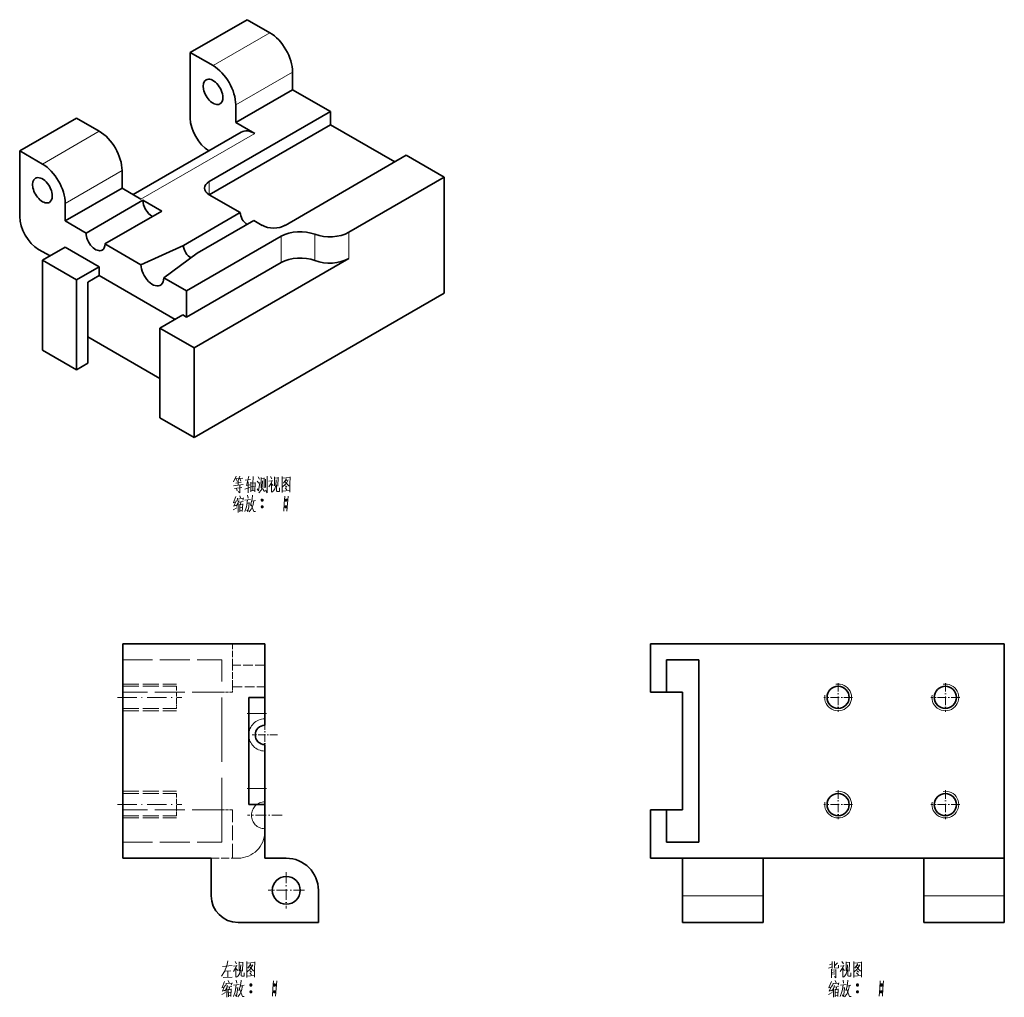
# Model space of a CAD drawing. Extents: x 102 to 469, y 34 to 291.
# Tile 2 of 2: x 286 to 469, y 109 to 291. Entities that reach past the tile are written whole.
import ezdxf

# ---------------------------------------------------------------- set-up
doc = ezdxf.new("R2010")
doc.units = 0
doc.linetypes.add('DASHDOT', pattern=[18.5, 12, -3, 0.5, -3])
doc.linetypes.add('DASHED', pattern=[15, 12, -3])

msp = doc.modelspace()

# ---------------------------------------------------------------- linework, layer by layer
at = {"color": 7, "lineweight": 35, "ltscale": 0.306186}
for p, q in [((328.15, 290.98), (317.54, 284.85)), ((317.54, 272.61), (317.54, 284.85)), ((326.03, 271.79), (336.64, 277.91)), ((296.33, 272.61), (285.72, 266.48)), ((285.72, 254.24), (285.72, 266.48)), ((294.21, 253.42), (304.82, 259.54)), ((298.1, 251.17), (308.71, 257.3)), ((301.63, 249.13), (312.24, 255.26)), ((316.27, 248.85), (326.88, 254.97)), ((318.82, 247.38), (329.42, 253.5))]:
    msp.add_line(p, q, dxfattribs=at)
at = {"color": 7, "lineweight": 35, "ltscale": 0.122475}
for p, q in [((328.15, 290.98), (332.39, 288.53)), ((296.33, 272.61), (300.57, 270.16)), ((285.72, 266.48), (289.97, 264.03)), ((296.33, 242.4), (300.57, 244.85)), ((312.59, 242.81), (316.84, 240.36)), ((316.84, 235.46), (316.84, 240.36)), ((316.13, 235.87), (311.89, 233.42))]:
    msp.add_line(p, q, dxfattribs=at)
at = {"color": 7, "lineweight": 13, "ltscale": 0.306186}
for p, q in [((321.79, 282.41), (332.39, 288.53)), ((326.03, 275.06), (336.64, 281.18)), ((289.97, 264.03), (300.57, 270.16)), ((294.21, 256.69), (304.82, 262.81))]:
    msp.add_line(p, q, dxfattribs=at)
at = {"color": 7, "lineweight": 35, "ltscale": 0.122474}
for p, q in [((317.54, 284.85), (321.79, 282.41)), ((289.97, 246.07), (294.21, 248.52))]:
    msp.add_line(p, q, dxfattribs=at)
at = {"color": 7, "lineweight": 35, "ltscale": 0.08165}
for p, q in [((336.64, 281.18), (336.64, 277.91)), ((326.03, 271.79), (326.03, 275.06))]:
    msp.add_line(p, q, dxfattribs=at)
at = {"color": 7, "lineweight": 35, "ltscale": 0.204124}
for p, q in [((343.71, 273.83), (336.64, 277.91)), ((364.92, 261.58), (357.85, 265.67))]:
    msp.add_line(p, q, dxfattribs=at)
at = {"color": 7, "lineweight": 35}
for p, q in [((321.08, 260.77), (343.71, 273.83)), ((321.08, 258.32), (343.71, 271.38)), ((327.06, 270), (306.89, 258.35)), ((357.85, 265.67), (335.22, 252.6)), ((364.92, 261.58), (347.1, 251.3)), ((364.92, 261.58), (364.92, 239.95)), ((316.84, 240.36), (334.51, 250.56)), ((347.1, 246.4), (318.25, 229.74)), ((316.84, 235.46), (334.51, 245.66)), ((364.92, 239.95), (318.25, 213)), ((304.95, 174.5), (304.95, 134.5)), ((331.45, 174.5), (304.95, 174.5)), ((469.4, 174.5), (403.4, 174.5)), ((469.4, 174.5), (469.4, 134.5)), ((412.4, 137.5), (412.4, 171.5)), ((409.4, 165.5), (409.4, 143.5)), ((328.45, 144.5), (328.45, 164.5)), ((403.4, 134.5), (469.4, 134.5))]:
    msp.add_line(p, q, dxfattribs=at)
at = {"color": 7, "lineweight": 35, "ltscale": 0.061237}
for p, q in [((343.71, 273.83), (343.71, 271.38)), ((296.33, 225.66), (298.45, 226.88))]:
    msp.add_line(p, q, dxfattribs=at)
at = {"color": 7, "lineweight": 35, "ltscale": 0.102062}
for p, q in [((329.56, 269.75), (326.03, 271.79)), ((308.35, 257.5), (304.82, 259.54)), ((312.24, 255.26), (308.71, 257.3))]:
    msp.add_line(p, q, dxfattribs=at)
at = {"color": 7, "lineweight": 35, "ltscale": 0.347011}
msp.add_line((343.71, 271.38), (355.73, 264.44), dxfattribs=at)
at = {"color": 7, "lineweight": 13}
msp.add_line((329.56, 269.75), (308.35, 257.5), dxfattribs=at)
at = {"color": 7, "lineweight": 35, "ltscale": 0.081649}
for p, q in [((304.82, 259.54), (304.82, 262.81)), ((294.21, 256.69), (294.21, 253.42))]:
    msp.add_line(p, q, dxfattribs=at)
at = {"color": 7, "lineweight": 13, "ltscale": 0.061237}
msp.add_line((321.08, 260.77), (321.08, 258.32), dxfattribs=at)
at = {"color": 7, "lineweight": 35, "ltscale": 0.167381}
msp.add_line((326.88, 254.97), (321.08, 258.32), dxfattribs=at)
at = {"color": 7, "lineweight": 35, "ltscale": 0.044907}
msp.add_line((330.98, 252.6), (329.42, 253.5), dxfattribs=at)
at = {"color": 7, "lineweight": 35, "ltscale": 0.112268}
msp.add_line((294.21, 253.42), (298.1, 251.17), dxfattribs=at)
at = {"color": 7, "lineweight": 13, "ltscale": 0.122474}
for p, q in [((334.51, 245.66), (334.51, 250.56)), ((340.81, 250.93), (340.81, 246.03)), ((347.1, 251.3), (347.1, 246.4))]:
    msp.add_line(p, q, dxfattribs=at)
at = {"color": 7, "lineweight": 35, "ltscale": 0.061238}
for p, q in [((291.38, 246.89), (289.26, 248.11)), ((300.57, 243.21), (298.45, 241.99))]:
    msp.add_line(p, q, dxfattribs=at)
at = {"color": 7, "lineweight": 35, "ltscale": 0.183711}
for p, q in [((294.21, 248.52), (300.57, 244.85)), ((289.97, 229.33), (296.33, 225.66))]:
    msp.add_line(p, q, dxfattribs=at)
at = {"color": 7, "lineweight": 35, "ltscale": 0.193918}
msp.add_line((301.63, 249.13), (308.35, 245.25), dxfattribs=at)
at = {"color": 7, "lineweight": 35, "ltscale": 0.217412}
msp.add_line((316.27, 248.85), (308.35, 245.26), dxfattribs=at)
at = {"color": 7, "lineweight": 35, "ltscale": 0.193045}
msp.add_line((318.82, 247.38), (312.59, 242.81), dxfattribs=at)
at = {"color": 7, "lineweight": 35, "ltscale": 0.183712}
for p, q in [((296.33, 242.4), (289.97, 246.07)), ((318.25, 229.74), (311.89, 233.42)), ((311.89, 216.68), (318.25, 213))]:
    msp.add_line(p, q, dxfattribs=at)
at = {"color": 7, "lineweight": 35, "ltscale": 0.418455}
for p, q in [((289.97, 246.07), (289.97, 229.33)), ((311.89, 233.42), (311.89, 216.68))]:
    msp.add_line(p, q, dxfattribs=at)
at = {"color": 7, "lineweight": 35, "ltscale": 0.040825}
msp.add_line((300.57, 244.85), (300.57, 243.21), dxfattribs=at)
at = {"color": 7, "lineweight": 35, "ltscale": 0.408248}
msp.add_line((314.72, 235.05), (300.57, 243.21), dxfattribs=at)
at = {"color": 7, "lineweight": 35, "ltscale": 0.418454}
for p, q in [((296.33, 242.4), (296.33, 225.66)), ((318.25, 229.74), (318.25, 213))]:
    msp.add_line(p, q, dxfattribs=at)
at = {"color": 7, "lineweight": 35, "ltscale": 0.37763}
msp.add_line((298.45, 241.99), (298.45, 226.88), dxfattribs=at)
at = {"color": 7, "lineweight": 35, "ltscale": 0.255155}
msp.add_line((298.45, 231.78), (298.45, 241.99), dxfattribs=at)
at = {"color": 7, "lineweight": 35, "ltscale": 0.020413}
msp.add_line((316.13, 235.87), (316.84, 235.46), dxfattribs=at)
at = {"color": 7, "lineweight": 35, "ltscale": 0.387836}
msp.add_line((298.45, 231.78), (311.89, 224.03), dxfattribs=at)
at = {"color": 7, "linetype": 'DASHED', "lineweight": 13, "ltscale": 0.1}
for p, q in [((325.45, 170.5), (325.45, 174.5)), ((325.45, 166.5), (325.45, 170.5))]:
    msp.add_line(p, q, dxfattribs=at)
at = {"color": 7, "lineweight": 35, "ltscale": 0.25}
for p, q in [((331.45, 174.5), (331.45, 164.5)), ((331.45, 144.5), (331.45, 134.5))]:
    msp.add_line(p, q, dxfattribs=at)
at = {"color": 7, "lineweight": 35, "ltscale": 0.225}
for p, q in [((403.4, 165.5), (403.4, 174.5)), ((403.4, 134.5), (403.4, 143.5))]:
    msp.add_line(p, q, dxfattribs=at)
at = {"color": 7, "linetype": 'DASHED', "lineweight": 13, "ltscale": 0.4625}
for p, q in [((304.95, 171.5), (323.45, 171.5)), ((323.45, 165.5), (304.95, 165.5)), ((323.45, 143.5), (304.95, 143.5)), ((304.95, 137.5), (323.45, 137.5))]:
    msp.add_line(p, q, dxfattribs=at)
at = {"color": 7, "linetype": 'DASHED', "lineweight": 13}
msp.add_line((323.45, 137.5), (323.45, 171.5), dxfattribs=at)
at = {"color": 7, "lineweight": 35, "ltscale": 0.15}
for p, q in [((406.4, 171.5), (406.4, 165.5)), ((406.4, 171.5), (412.4, 171.5)), ((406.4, 143.5), (406.4, 137.5)), ((412.4, 137.5), (406.4, 137.5)), ((341.45, 122.5), (341.45, 128.5))]:
    msp.add_line(p, q, dxfattribs=at)
at = {"color": 7, "linetype": 'DASHED', "lineweight": 13, "ltscale": 0.15}
for p, q in [((331.45, 170.5), (325.45, 170.5)), ((325.45, 166.5), (331.45, 166.5))]:
    msp.add_line(p, q, dxfattribs=at)
at = {"color": 7, "linetype": 'DASHDOT', "lineweight": 13, "ltscale": 0.134355}
for p, q in [((438.4, 167.19), (438.4, 161.81)), ((458.4, 167.19), (458.4, 161.81)), ((441.09, 164.5), (435.71, 164.5)), ((461.09, 164.5), (455.71, 164.5)), ((438.4, 147.19), (438.4, 141.81)), ((458.4, 147.19), (458.4, 141.81)), ((441.09, 144.5), (435.71, 144.5)), ((461.09, 144.5), (455.71, 144.5))]:
    msp.add_line(p, q, dxfattribs=at)
at = {"color": 7, "linetype": 'DASHED', "lineweight": 13, "ltscale": 0.25}
for p, q in [((304.95, 167), (314.95, 167)), ((304.95, 167), (314.95, 167)), ((304.95, 166.57), (314.95, 166.57)), ((304.95, 166.57), (314.95, 166.57)), ((304.95, 162.43), (314.95, 162.43)), ((304.95, 162.43), (314.95, 162.43)), ((304.95, 162), (314.95, 162)), ((304.95, 162), (314.95, 162)), ((304.95, 147), (314.95, 147)), ((304.95, 147), (314.95, 147)), ((304.95, 146.57), (314.95, 146.57)), ((304.95, 146.57), (314.95, 146.57)), ((304.95, 142.43), (314.95, 142.43)), ((304.95, 142.43), (314.95, 142.43)), ((304.95, 142), (314.95, 142)), ((304.95, 142), (314.95, 142))]:
    msp.add_line(p, q, dxfattribs=at)
at = {"color": 7, "linetype": 'DASHED', "lineweight": 13, "ltscale": 0.076449}
for p, q in [((314.95, 163.51), (314.95, 166.57)), ((314.95, 143.51), (314.95, 146.57))]:
    msp.add_line(p, q, dxfattribs=at)
at = {"color": 7, "linetype": 'DASHED', "lineweight": 13, "ltscale": 0.05}
for p, q in [((325.45, 165.5), (323.45, 165.5)), ((325.45, 143.5), (323.45, 143.5))]:
    msp.add_line(p, q, dxfattribs=at)
at = {"color": 7, "linetype": 'DASHED', "lineweight": 13, "ltscale": 0.025}
msp.add_line((325.45, 165.5), (325.45, 166.5), dxfattribs=at)
at = {"color": 7, "lineweight": 35, "ltscale": 0.075}
for p, q in [((403.4, 165.5), (406.4, 165.5)), ((409.4, 165.5), (406.4, 165.5)), ((331.45, 164.5), (328.45, 164.5)), ((331.45, 161.5), (331.45, 164.5)), ((331.45, 144.5), (331.45, 147.5)), ((331.45, 144.5), (328.45, 144.5)), ((403.4, 143.5), (406.4, 143.5)), ((409.4, 143.5), (406.4, 143.5))]:
    msp.add_line(p, q, dxfattribs=at)
at = {"color": 7, "linetype": 'DASHDOT', "lineweight": 13, "ltscale": 0.3}
for p, q in [((303.95, 164.5), (315.95, 164.5)), ((303.95, 144.5), (315.95, 144.5))]:
    msp.add_line(p, q, dxfattribs=at)
at = {"color": 7, "linetype": 'DASHED', "lineweight": 13, "ltscale": 0.026901}
for p, q in [((314.95, 162.43), (314.95, 163.51)), ((314.95, 142.43), (314.95, 143.51))]:
    msp.add_line(p, q, dxfattribs=at)
at = {"color": 7, "linetype": 'DASHDOT', "lineweight": 13, "ltscale": 0.089999}
for p, q in [((328.15, 161.5), (331.75, 161.5)), ((328.15, 147.5), (331.75, 147.5))]:
    msp.add_line(p, q, dxfattribs=at)
at = {"color": 7, "lineweight": 13, "ltscale": 0.075}
for p, q in [((331.45, 161.5), (328.45, 161.5)), ((331.45, 147.5), (328.45, 147.5))]:
    msp.add_line(p, q, dxfattribs=at)
at = {"color": 7, "lineweight": 35, "ltscale": 0.055}
msp.add_line((331.45, 161.5), (331.45, 159.3), dxfattribs=at)
at = {"color": 7, "linetype": 'DASHDOT', "lineweight": 13, "ltscale": 0.117}
for p, q in [((331.45, 159.84), (331.45, 155.16)), ((333.79, 157.5), (329.11, 157.5))]:
    msp.add_line(p, q, dxfattribs=at)
at = {"color": 7, "lineweight": 35, "ltscale": 0.205}
msp.add_line((331.45, 155.7), (331.45, 147.5), dxfattribs=at)
at = {"color": 7, "linetype": 'DASHDOT', "lineweight": 13, "ltscale": 0.1625}
for p, q in [((331.45, 145.75), (331.45, 139.25)), ((334.7, 142.5), (328.2, 142.5))]:
    msp.add_line(p, q, dxfattribs=at)
at = {"color": 7, "linetype": 'DASHED', "lineweight": 13, "ltscale": 0.225}
msp.add_line((325.45, 134.5), (325.45, 143.5), dxfattribs=at)
at = {"color": 7, "lineweight": 35, "ltscale": 0.4125}
msp.add_line((321.45, 134.5), (304.95, 134.5), dxfattribs=at)
at = {"color": 7, "lineweight": 35, "ltscale": 0.175}
for p, q in [((321.45, 134.5), (321.45, 127.5)), ((409.4, 134.5), (409.4, 127.5)), ((424.4, 134.5), (424.4, 127.5)), ((454.4, 134.5), (454.4, 127.5)), ((469.4, 134.5), (469.4, 127.5))]:
    msp.add_line(p, q, dxfattribs=at)
at = {"color": 7, "linetype": 'DASHED', "lineweight": 13, "ltscale": 0.125}
msp.add_line((321.45, 134.5), (326.45, 134.5), dxfattribs=at)
at = {"color": 7, "lineweight": 35, "ltscale": 0.1}
msp.add_line((335.45, 134.5), (331.45, 134.5), dxfattribs=at)
at = {"color": 7, "linetype": 'DASHDOT', "lineweight": 13, "ltscale": 0.169}
for p, q in [((335.45, 131.88), (335.45, 125.12)), ((338.83, 128.5), (332.07, 128.5))]:
    msp.add_line(p, q, dxfattribs=at)
at = {"color": 7, "lineweight": 13, "ltscale": 0.375}
for p, q in [((424.4, 127.5), (409.4, 127.5)), ((469.4, 127.5), (454.4, 127.5))]:
    msp.add_line(p, q, dxfattribs=at)
at = {"color": 7, "lineweight": 35, "ltscale": 0.125}
for p, q in [((409.4, 127.5), (409.4, 122.5)), ((424.4, 122.5), (424.4, 127.5)), ((454.4, 127.5), (454.4, 122.5)), ((469.4, 127.5), (469.4, 122.5))]:
    msp.add_line(p, q, dxfattribs=at)
at = {"color": 7, "lineweight": 35, "ltscale": 0.375}
for p, q in [((326.45, 122.5), (341.45, 122.5)), ((424.4, 122.5), (409.4, 122.5)), ((469.4, 122.5), (454.4, 122.5))]:
    msp.add_line(p, q, dxfattribs=at)
at = {"color": 7, "lineweight": 13}
for points in [[(326.13, 205.79), (325.6, 204.71)], [(326.79, 205.79), (326.44, 204.81)], [(328.44, 205.79), (328.02, 204.08)], [(329.28, 205.72), (329.24, 204.39), (329.21, 203.06)], [(331.87, 205.79), (331.87, 204.25), (331.87, 202.71)], [(332.5, 205.72), (332.78, 205.3)], [(334.7, 205.72), (334.7, 204.25), (334.7, 202.75)], [(327.39, 204.25), (325.6, 204.01)], [(325.92, 205.34), (326.51, 205.44)], [(326.02, 204.5), (327.04, 204.64)], [(326.27, 204.85), (326.06, 205.34)], [(326.51, 204.15), (326.51, 204.85)], [(326.65, 205.34), (327.32, 205.44)], [(326.79, 205.34), (327, 204.88)], [(326.79, 204.08), (326.79, 202.68)], [(327.81, 205.06), (328.75, 205.16)], [(327.95, 204.04), (328.65, 204.15)], [(328.37, 204.71), (328.37, 202.71)], [(328.82, 202.89), (328.82, 204.67)], [(328.82, 204.46), (329.63, 204.57)], [(329.66, 204.64), (329.59, 202.89)], [(330.05, 204.85), (330.33, 204.46)], [(330.22, 205.69), (330.47, 205.2)], [(330.54, 204.6), (330.26, 203.03)], [(330.75, 203.59), (330.75, 205.55)], [(330.75, 205.3), (331.31, 205.37)], [(331.03, 204.95), (330.96, 203.83)], [(331.31, 205.51), (331.31, 203.62)], [(331.59, 203.69), (331.59, 205.2)], [(332.85, 205.06), (332.67, 204.57), (332.18, 203.83)], [(332.22, 204.85), (332.78, 204.92)], [(332.67, 204.57), (332.67, 202.78)], [(332.67, 204.39), (332.99, 204.08)], [(333.27, 205.69), (333.27, 204.01)], [(333.93, 205.51), (333.27, 205.44)], [(333.48, 204.04), (333.3, 203.41)], [(333.58, 205.09), (333.48, 204.04)], [(333.62, 203.06), (333.62, 204.15)], [(333.86, 203.94), (333.93, 205.62)], [(334.7, 205.69), (334.7, 204.29), (334.7, 202.89)], [(336.17, 205.55), (334.7, 205.41)], [(334.77, 203.8), (335.26, 204.22)], [(335.47, 205.27), (334.91, 204.46)], [(335.23, 204.71), (335.93, 203.97)], [(335.26, 204.92), (335.72, 204.99)], [(335.26, 204.22), (335.47, 204.5)], [(335.33, 204.01), (335.58, 203.73)], [(335.47, 204.5), (335.82, 205.13)], [(335.93, 203.97), (336.1, 204.01)], [(336.14, 202.92), (336.14, 204.29), (336.17, 205.69)], [(325.78, 203.52), (327.14, 203.69)], [(326.16, 203.52), (326.3, 203.03)], [(326.79, 202.71), (326.79, 202.68), (326.48, 202.96)], [(326.76, 202.15), (326.93, 201.77)], [(328.68, 203.66), (327.74, 203.34)], [(328.23, 202.22), (328.33, 201.66)], [(328.82, 203.03), (329.59, 203.1)], [(328.96, 203.8), (329.49, 203.87)], [(329.14, 202.26), (329.07, 201.52)], [(330.26, 203.03), (330.05, 203.45)], [(330.36, 202.71), (330.78, 203.2)], [(330.78, 203.2), (330.96, 203.83)], [(331.38, 202.96), (331.03, 203.48)], [(331.87, 202.71), (331.55, 203.17)], [(332.78, 202.78), (333.06, 203.06)], [(333.06, 203.06), (333.3, 203.41)], [(333.76, 202.96), (333.62, 203.06)], [(334.18, 202.96), (333.76, 202.96)], [(334.18, 203.59), (334.18, 202.96)], [(334.7, 202.99), (336.07, 203.1)], [(335.19, 202.08), (335.09, 200.68), (334.98, 199.28)], [(335.23, 203.62), (335.58, 203.24)], [(335.79, 202.08), (335.68, 200.68), (335.58, 199.28)], [(336.14, 202.82), (336.14, 202.92), (336.07, 203.1)], [(325.99, 200.96), (325.57, 200.82)], [(326.06, 201.98), (325.6, 200.89)], [(325.64, 200.19), (326.16, 200.37)], [(326.13, 201.21), (325.67, 200.19)], [(326.44, 200.68), (326.13, 200.19)], [(326.37, 201.66), (326.27, 201.1)], [(326.37, 201.52), (327.42, 201.66)], [(326.62, 201.24), (326.44, 200.68)], [(326.48, 200.75), (326.48, 199.04)], [(326.69, 200.96), (327.39, 201.07)], [(326.76, 200.54), (326.79, 199.14)], [(326.76, 200.44), (327.28, 200.51)], [(327, 201), (326.93, 200.44)], [(327.32, 200.61), (327.25, 199.21)], [(327.46, 201.77), (327.32, 201.31)], [(328.23, 201.38), (328.12, 200.47), (328.02, 200.05), (327.7, 199.18)], [(327.74, 201.31), (328.79, 201.45)], [(328.54, 200.89), (328.44, 200.05), (328.3, 199.21), (328.09, 199.49)], [(328.16, 200.72), (328.54, 200.79)], [(328.93, 200.89), (328.75, 200.33)], [(328.86, 200.65), (329.42, 199.21)], [(329.07, 201.52), (328.93, 200.89)], [(329.21, 200.26), (328.93, 199.63)], [(329, 201.14), (329.7, 201.28)], [(329.42, 201.21), (329.21, 200.26)], [(330.75, 201.35), (331.13, 201.35)], [(330.78, 201.45), (331.1, 201.45)], [(330.78, 201.21), (331.1, 201.21)], [(335.19, 201.35), (335.58, 201.35)], [(335.23, 201.45), (335.54, 201.45)], [(335.23, 201.21), (335.54, 201.21)], [(325.53, 199.53), (326.23, 199.91)], [(326.79, 199.88), (327.18, 199.95)], [(327.25, 199.39), (326.83, 199.32)], [(328.93, 199.63), (328.54, 199.11)], [(329.42, 199.21), (329.73, 199.21)], [(330.75, 200.09), (331.13, 200.09)], [(330.78, 200.19), (331.1, 200.19)], [(330.78, 199.95), (331.1, 199.95)], [(335.19, 200.09), (335.58, 200.09)], [(335.23, 200.19), (335.54, 200.19)], [(335.23, 199.95), (335.54, 199.95)], [(323.55, 114.31), (325.37, 114.45)], [(324.36, 114.38), (323.9, 113.33)], [(324.57, 115.32), (324.36, 114.38)], [(326.25, 114.56), (326.07, 114.07), (325.58, 113.33)], [(325.62, 114.35), (326.18, 114.42)], [(325.9, 115.22), (326.18, 114.8)], [(326.07, 114.07), (326.07, 112.28)], [(326.07, 113.89), (326.39, 113.57)], [(326.67, 115.18), (326.67, 113.5)], [(327.33, 115.01), (326.67, 114.94)], [(326.98, 114.59), (326.88, 113.54)], [(327.26, 113.43), (327.33, 115.11)], [(328.1, 115.22), (328.1, 113.75), (328.1, 112.25)], [(328.1, 115.18), (328.1, 113.79), (328.1, 112.39)], [(329.57, 115.04), (328.1, 114.9)], [(328.87, 114.76), (328.31, 113.96)], [(328.63, 114.21), (329.33, 113.47)], [(328.66, 114.42), (329.12, 114.49)], [(328.66, 113.71), (328.87, 114)], [(328.87, 114), (329.22, 114.62)], [(329.54, 112.42), (329.54, 113.79), (329.57, 115.18)], [(436.58, 113.96), (437.31, 114.24)], [(436.79, 114.62), (437.31, 114.76)], [(437.31, 115.22), (437.31, 113.89)], [(437.7, 115.22), (437.7, 114.14)], [(438.26, 114.94), (437.7, 114.42)], [(437.7, 114.14), (437.8, 114)], [(437.8, 114), (438.5, 114.03)], [(438.5, 114.03), (438.47, 114.52)], [(439.45, 114.56), (439.27, 114.07), (438.78, 113.33)], [(438.82, 114.35), (439.38, 114.42)], [(439.1, 115.22), (439.38, 114.8)], [(439.27, 114.07), (439.27, 112.28)], [(439.27, 113.89), (439.59, 113.57)], [(439.87, 115.18), (439.87, 113.5)], [(440.53, 115.01), (439.87, 114.94)], [(440.18, 114.59), (440.08, 113.54)], [(440.46, 113.43), (440.53, 115.11)], [(441.3, 115.22), (441.3, 113.75), (441.3, 112.25)], [(441.3, 115.18), (441.3, 113.79), (441.3, 112.39)], [(442.77, 115.04), (441.3, 114.9)], [(442.07, 114.76), (441.51, 113.96)], [(441.83, 114.21), (442.53, 113.47)], [(441.86, 114.42), (442.32, 114.49)], [(441.86, 113.71), (442.07, 114)], [(442.07, 114), (442.42, 114.62)], [(442.74, 112.42), (442.74, 113.79), (442.77, 115.18)], [(323.9, 113.33), (323.34, 112.46)], [(323.66, 112.21), (325.37, 112.32)], [(324.04, 113.4), (325.13, 113.5)], [(324.57, 113.43), (324.53, 112.25)], [(326.18, 112.28), (326.46, 112.56)], [(326.46, 112.56), (326.7, 112.91)], [(326.88, 113.54), (326.7, 112.91)], [(327.02, 112.56), (327.02, 113.64)], [(327.16, 112.46), (327.02, 112.56)], [(327.58, 112.46), (327.16, 112.46)], [(327.58, 113.08), (327.58, 112.46)], [(328.1, 112.49), (329.47, 112.6)], [(328.17, 113.29), (328.66, 113.71)], [(328.63, 113.12), (328.98, 112.74)], [(328.73, 113.5), (328.98, 113.22)], [(329.33, 113.47), (329.5, 113.5)], [(329.54, 112.32), (329.54, 112.42), (329.47, 112.6)], [(437.14, 113.79), (437.14, 112.14)], [(437.14, 113.61), (437.98, 113.68)], [(437.14, 113.19), (437.8, 113.26)], [(437.14, 112.88), (437.8, 112.94)], [(437.98, 112.18), (437.7, 112.42)], [(437.98, 113.75), (437.98, 112.18)], [(439.38, 112.28), (439.66, 112.56)], [(439.66, 112.56), (439.9, 112.91)], [(440.08, 113.54), (439.9, 112.91)], [(440.22, 112.56), (440.22, 113.64)], [(440.36, 112.46), (440.22, 112.56)], [(440.78, 112.46), (440.36, 112.46)], [(440.78, 113.08), (440.78, 112.46)], [(441.3, 112.49), (442.67, 112.6)], [(441.37, 113.29), (441.86, 113.71)], [(441.83, 113.12), (442.18, 112.74)], [(441.93, 113.5), (442.18, 113.22)], [(442.53, 113.47), (442.7, 113.5)], [(442.74, 112.32), (442.74, 112.42), (442.67, 112.6)], [(323.87, 110.46), (323.45, 110.32)], [(323.94, 111.47), (323.48, 110.39)], [(324.01, 110.71), (323.55, 109.69)], [(324.25, 111.16), (324.15, 110.6)], [(324.25, 111.02), (325.3, 111.16)], [(324.5, 110.74), (324.32, 110.18)], [(324.36, 110.25), (324.36, 108.54)], [(324.57, 110.46), (325.27, 110.57)], [(324.64, 111.65), (324.81, 111.26)], [(324.88, 110.5), (324.81, 109.93)], [(325.34, 111.26), (325.2, 110.81)], [(326.11, 110.88), (326, 109.97), (325.9, 109.55), (325.58, 108.68)], [(325.62, 110.81), (326.67, 110.95)], [(326.42, 110.39), (326.32, 109.55), (326.18, 108.71), (325.97, 108.99)], [(326.04, 110.22), (326.42, 110.29)], [(326.11, 111.72), (326.21, 111.16)], [(326.81, 110.39), (326.63, 109.83)], [(326.95, 111.02), (326.81, 110.39)], [(326.88, 110.64), (327.58, 110.78)], [(327.02, 111.75), (326.95, 111.02)], [(327.3, 110.71), (327.09, 109.76)], [(328.63, 110.85), (329.01, 110.85)], [(328.66, 110.95), (328.98, 110.95)], [(328.66, 110.71), (328.98, 110.71)], [(333.07, 111.58), (332.97, 110.18), (332.86, 108.78)], [(333.07, 110.85), (333.46, 110.85)], [(333.11, 110.95), (333.42, 110.95)], [(333.11, 110.71), (333.42, 110.71)], [(333.67, 111.58), (333.56, 110.18), (333.46, 108.78)], [(437.07, 110.46), (436.65, 110.32)], [(437.14, 111.47), (436.68, 110.39)], [(437.21, 110.71), (436.75, 109.69)], [(437.45, 111.16), (437.35, 110.6)], [(437.45, 111.02), (438.5, 111.16)], [(437.7, 110.74), (437.52, 110.18)], [(437.56, 110.25), (437.56, 108.54)], [(437.77, 110.46), (438.47, 110.57)], [(437.84, 111.65), (438.01, 111.26)], [(438.08, 110.5), (438.01, 109.93)], [(438.54, 111.26), (438.4, 110.81)], [(439.31, 110.88), (439.2, 109.97), (439.1, 109.55), (438.78, 108.68)], [(438.82, 110.81), (439.87, 110.95)], [(439.62, 110.39), (439.52, 109.55), (439.38, 108.71), (439.17, 108.99)], [(439.24, 110.22), (439.62, 110.29)], [(439.31, 111.72), (439.41, 111.16)], [(440.01, 110.39), (439.83, 109.83)], [(440.15, 111.02), (440.01, 110.39)], [(440.08, 110.64), (440.78, 110.78)], [(440.22, 111.75), (440.15, 111.02)], [(440.5, 110.71), (440.29, 109.76)], [(441.83, 110.85), (442.21, 110.85)], [(441.86, 110.95), (442.18, 110.95)], [(441.86, 110.71), (442.18, 110.71)], [(446.27, 111.58), (446.17, 110.18), (446.06, 108.78)], [(446.27, 110.85), (446.66, 110.85)], [(446.31, 110.95), (446.62, 110.95)], [(446.31, 110.71), (446.62, 110.71)], [(446.87, 111.58), (446.76, 110.18), (446.66, 108.78)], [(323.41, 109.03), (324.11, 109.41)], [(323.52, 109.69), (324.04, 109.86)], [(324.32, 110.18), (324.01, 109.69)], [(324.64, 110.04), (324.67, 108.64)], [(324.64, 109.93), (325.16, 110)], [(324.67, 109.38), (325.06, 109.44)], [(325.13, 108.89), (324.71, 108.82)], [(325.2, 110.11), (325.13, 108.71)], [(326.81, 109.13), (326.42, 108.61)], [(326.74, 110.14), (327.3, 108.71)], [(327.09, 109.76), (326.81, 109.13)], [(327.3, 108.71), (327.61, 108.71)], [(328.63, 109.58), (329.01, 109.58)], [(328.66, 109.69), (328.98, 109.69)], [(328.66, 109.44), (328.98, 109.44)], [(333.07, 109.58), (333.46, 109.58)], [(333.11, 109.69), (333.42, 109.69)], [(333.11, 109.44), (333.42, 109.44)], [(436.61, 109.03), (437.31, 109.41)], [(436.72, 109.69), (437.24, 109.86)], [(437.52, 110.18), (437.21, 109.69)], [(437.84, 110.04), (437.87, 108.64)], [(437.84, 109.93), (438.36, 110)], [(437.87, 109.38), (438.26, 109.44)], [(438.33, 108.89), (437.91, 108.82)], [(438.4, 110.11), (438.33, 108.71)], [(440.01, 109.13), (439.62, 108.61)], [(439.94, 110.14), (440.5, 108.71)], [(440.29, 109.76), (440.01, 109.13)], [(440.5, 108.71), (440.81, 108.71)], [(441.83, 109.58), (442.21, 109.58)], [(441.86, 109.69), (442.18, 109.69)], [(441.86, 109.44), (442.18, 109.44)], [(446.27, 109.58), (446.66, 109.58)], [(446.31, 109.69), (446.62, 109.69)], [(446.31, 109.44), (446.62, 109.44)]]:
    msp.add_lwpolyline(points, dxfattribs=at)
for points in [[(330.85, 201.14), (331.03, 201.14), (331.13, 201.24), (331.13, 201.42), (331.03, 201.52), (330.85, 201.52), (330.75, 201.42), (330.75, 201.24)], [(330.85, 199.88), (331.03, 199.88), (331.13, 199.98), (331.13, 200.16), (331.03, 200.26), (330.85, 200.26), (330.75, 200.16), (330.75, 199.98)], [(335.3, 201.14), (335.47, 201.14), (335.58, 201.24), (335.58, 201.42), (335.47, 201.52), (335.3, 201.52), (335.19, 201.42), (335.19, 201.24)], [(335.3, 199.88), (335.47, 199.88), (335.58, 199.98), (335.58, 200.16), (335.47, 200.26), (335.3, 200.26), (335.19, 200.16), (335.19, 199.98)], [(328.73, 110.64), (328.91, 110.64), (329.01, 110.74), (329.01, 110.92), (328.91, 111.02), (328.73, 111.02), (328.63, 110.92), (328.63, 110.74)], [(333.18, 110.64), (333.35, 110.64), (333.46, 110.74), (333.46, 110.92), (333.35, 111.02), (333.18, 111.02), (333.07, 110.92), (333.07, 110.74)], [(441.93, 110.64), (442.11, 110.64), (442.21, 110.74), (442.21, 110.92), (442.11, 111.02), (441.93, 111.02), (441.83, 110.92), (441.83, 110.74)], [(446.38, 110.64), (446.55, 110.64), (446.66, 110.74), (446.66, 110.92), (446.55, 111.02), (446.38, 111.02), (446.27, 110.92), (446.27, 110.74)], [(328.73, 109.38), (328.91, 109.38), (329.01, 109.48), (329.01, 109.65), (328.91, 109.76), (328.73, 109.76), (328.63, 109.65), (328.63, 109.48)], [(333.18, 109.38), (333.35, 109.38), (333.46, 109.48), (333.46, 109.65), (333.35, 109.76), (333.18, 109.76), (333.07, 109.65), (333.07, 109.48)], [(441.93, 109.38), (442.11, 109.38), (442.21, 109.48), (442.21, 109.65), (442.11, 109.76), (441.93, 109.76), (441.83, 109.65), (441.83, 109.48)], [(446.38, 109.38), (446.55, 109.38), (446.66, 109.48), (446.66, 109.65), (446.55, 109.76), (446.38, 109.76), (446.27, 109.65), (446.27, 109.48)]]:
    msp.add_lwpolyline(points, close=True, dxfattribs=at)
at = {"color": 7, "lineweight": 35}
for centre, radius in [((438.4, 164.5), 2.07), ((458.4, 164.5), 2.07), ((438.4, 144.5), 2.07), ((458.4, 144.5), 2.07), ((335.45, 128.5), 2.6)]:
    msp.add_circle(centre, radius, dxfattribs=at)
at = {"color": 7, "lineweight": 13}
for centre in [(438.4, 164.5), (458.4, 164.5), (438.4, 144.5), (458.4, 144.5)]:
    msp.add_arc(centre, 2.5, 170, 100, dxfattribs=at)
at = {"color": 7, "linetype": 'DASHED', "lineweight": 13}
for centre, radius, start, end in [((331.45, 157.5), 3, 90.0015, 269.9985), ((331.45, 142.5), 2.5, 90, 270), ((326.45, 139.5), 5, 270, 360)]:
    msp.add_arc(centre, radius, start, end, dxfattribs=at)
at = {"color": 7, "lineweight": 35}
for centre, radius, start, end in [((331.45, 157.5), 1.8, 90, 270), ((335.45, 128.5), 6, 0, 90), ((326.45, 127.5), 5, 180, 270)]:
    msp.add_arc(centre, radius, start, end, dxfattribs=at)
for centre, major_axis, start_param, end_param in [((332.39, 283.63), (-3, 5.2), 3.926991, 5.497787), ((321.79, 277.51), (-3, 5.2), 3.926991, 5.497787), ((321.79, 277.51), (-1.3, 2.25), 6.283185, 9.424778), ((321.79, 277.51), (-1.3, 2.25), 3.926991, 6.283185), ((321.79, 277.51), (-1.3, 2.25), 3.141593, 3.926991), ((321.08, 270.57), (-2.5, 4.33), 0.785398, 2.342104), ((300.57, 265.26), (3, -5.2), 0.785398, 2.356194), ((329.56, 265.67), (-2.5, 4.33), 5.497787, 6.283185), ((289.97, 259.14), (-3, 5.2), 3.926991, 5.497787), ((289.97, 259.14), (-1.3, 2.25), 0, 3.141593), ((289.97, 259.14), (-1.3, 2.25), 3.926991, 6.283185), ((323.2, 259.54), (3, 0), 2.356194, 3.141593), ((323.2, 259.54), (3, 0), 3.141593, 3.926991), ((289.97, 259.14), (-1.3, 2.25), 3.141593, 3.926991), ((310.47, 256.28), (-1.25, 2.17), 0.785398, 2.356194), ((289.26, 252.2), (-2.5, 4.33), 0.785398, 2.356194), ((328.15, 254.24), (-0.9, 1.56), 0.785398, 2.356196), ((333.1, 253.83), (3, 0), 3.926991, 5.497787), ((338.05, 248.52), (5, 0), 0.986756, 2.356194), ((299.87, 250.15), (-1.25, 2.17), 0.785398, 3.141593), ((343.56, 253.34), (5, 0), 4.128349, 5.497787), ((299.87, 250.15), (-1.25, 2.17), 3.141593, 3.926991), ((317.54, 248.11), (0.9, -1.56), 3.926991, 5.625876), ((338.05, 243.62), (5, 0), 0.986756, 2.356194), ((343.56, 248.44), (5, 0), 4.128349, 5.497787), ((310.47, 244.03), (-1.5, 2.6), 0.785425, 3.2266), ((310.47, 244.03), (-1.5, 2.6), 3.2266, 3.926964)]:
    msp.add_ellipse(centre, major_axis=major_axis, ratio=0.57735, start_param=start_param, end_param=end_param, dxfattribs=at)

doc.saveas('drawing.dxf')
